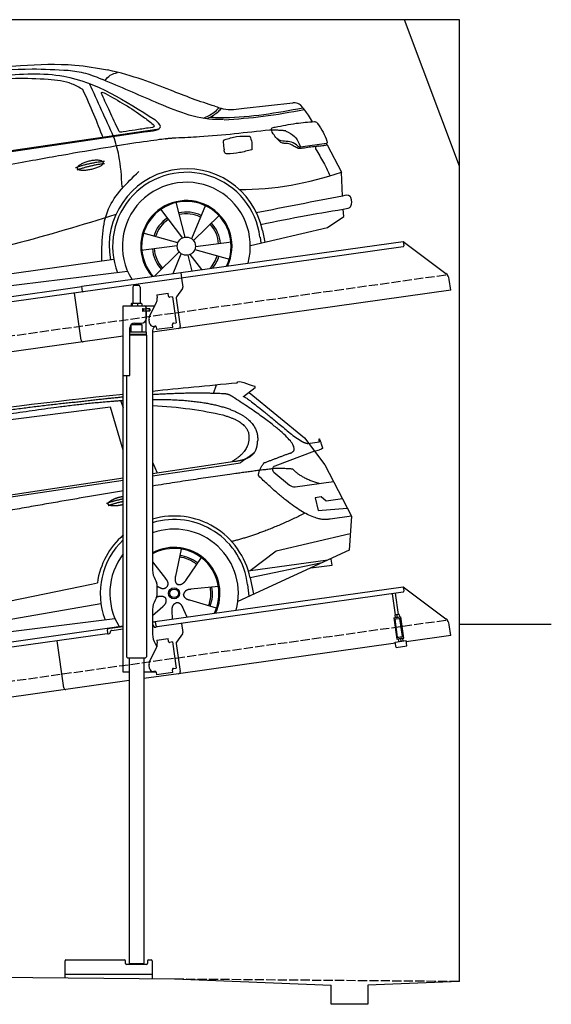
# Model space of a CAD drawing. Extents: x 200 to 6000, y -225 to 5150.
# Tile 3 of 3: x 3100 to 6000, y -225 to 5150. Entities that reach past the tile are written whole.
import ezdxf

# ---------------------------------------------------------------- set-up
doc = ezdxf.new("R2010")
doc.units = 0
doc.header["$LTSCALE"] = 10
doc.header["$MEASUREMENT"] = 0
doc.linetypes.add('GEN3', pattern=[6.25, 5, -1.25])
doc.layers.get('0').update_dxf_attribs({"linetype": 'CONTINUOUS'})
for name, color, linetype in [('3', 6, 'GEN3'), ('CAR', 1, 'CONTINUOUS'), ('SICHTBARE_KANTEN_DIN_', 7, 'CONTINUOUS')]:
    doc.layers.add(name, color=color, linetype=linetype)
doc.layers.add('AM_0', color=7, linetype='CONTINUOUS', lineweight=30)

# ---------------------------------------------------------------- blocks, each defined once
blk = doc.blocks.new('car_150')
at = {"layer": 'CAR'}
for p, q in [((13419.2, 1691), (13440.8, 1736.1)), ((12852.3, 1684.4), (12150.5, 1682.1)), ((12893.2, 1443.1), (12852.3, 1684.4)), ((12911.4, 1713.8), (12921.4, 1673.7)), ((13649.1, 1693.4), (13579.8, 1653)), ((13612.7, 1672.2), (13882, 1390.9)), ((13821.3, 1410.9), (13867.6, 1371.9)), ((13044.2, 1359.1), (13061.8, 1297.5)), ((13882, 1390.9), (13975.4, 1230.3)), ((13896.3, 1358), (13960.6, 1358.2)), ((10839.1, 1237.2), (12874.8, 1292.4)), ((13035, 1284), (13434.9, 1294.1)), ((13036.5, 1296.8), (13490.1, 1309.1)), ((13434.9, 1294.1), (13517.7, 1297.1)), ((13928.7, 1310.6), (13703.2, 1256.7)), ((13928.7, 1310.6), (13956.3, 1315.1)), ((10792.4, 1227), (12873.3, 1279.9)), ((13693.4, 1223.4), (13769.9, 1143.6)), ((13975.4, 1230.3), (14085, 934.5)), ((13799.3, 1131.2), (14011, 1134.1)), ((13933.1, 1058.7), (13900.4, 1058.1)), ((13900.4, 1058.1), (13908.6, 986.7)), ((13957.3, 1033.3), (13933.1, 1058.7)), ((14047.8, 1034.9), (13957.3, 1033.3)), ((13908.6, 986.7), (14067.8, 981)), ((14085, 934.5), (13968.1, 932.9)), ((14085, 934.5), (14050.3, 752)), ((13141, 869.2), (13092, 726)), ((12978, 818.6), (13036.1, 720.2)), ((13244.2, 809.3), (13143.9, 695.8)), ((13654.4, 796.4), (14067.1, 840.8)), ((13500.7, 706.9), (13654.4, 796.4)), ((10765.8, 586.7), (12632.4, 738.6)), ((12632.4, 738.6), (12664.9, 741.2)), ((14050.3, 752), (13413, 548)), ((13489.8, 706.7), (13927.7, 712.7)), ((13886, 699.4), (13494.9, 667.6)), ((13947.4, 714.7), (13934, 714.7)), ((13947.5, 682.1), (13947.4, 714.7)), ((12984.9, 685.1), (12991.3, 680.2)), ((13494.9, 667.6), (13502.3, 576.6)), ((13831.6, 682), (13947.5, 682.1)), ((10786.5, 535.1), (12670.6, 626.7)), ((12976.6, 624.6), (12979.5, 625.3)), ((13318, 642.1), (13166.6, 644.4)), ((13477, 633.5), (13477, 568.5)), ((12942.4, 527.2), (13003.7, 570.3)), ((13047.9, 495.3), (13052.4, 542.1)), ((13127.9, 496.8), (13108.7, 559.2)), ((13292.9, 525.4), (13154, 585.7)), ((10688.1, 535.1), (12736.4, 536.2))]:
    blk.add_line(p, q, dxfattribs=at)
for radius in [30.1, 23.6]:
    blk.add_circle((13073.2, 633.8), radius, dxfattribs=at)
for centre, radius, start, end in [((13707.9, 1237.3), 20, 103.4358, 223.7473), ((13798.8, 1171.2), 40, 223.7473, 270.7861), ((13073.6, 633.3), 403.4, 0.0315, 99.935), ((13073.6, 633.3), 422.7, 4.6504, 99.1419), ((13073.6, 633.3), 422.7, 124.0292, 165.2126), ((13073.6, 633.3), 403.4, 126.4564, 193.9312), ((13073.2, 633.8), 200.6, 117.1152, 118.6429), ((13073.2, 633.8), 200.6, 45.1152, 74.5463), ((13073.2, 633.8), 209.6, 45.262, 74.3995), ((13073.2, 633.8), 200.6, 333.1152, 2.5463), ((13073.2, 633.8), 209.6, 333.262, 2.3995)]:
    blk.add_arc(centre, radius, start, end, dxfattribs=at)
at = {"layer": 'CAR', "color": 1}
for radius, start, end in [(350.6, 337.8443, 102.4953), (350.6, 135.1816, 204.2079), (245, 326.7419, 111.5119), (250.6, 327.615, 110.8156)]:
    blk.add_arc((13073.2, 633.8), radius, start, end, dxfattribs=at)
at = {"layer": 'CAR'}
for points, degree in [([(11210.2, 1685.6), (11542.9, 1749.4), (12105.1, 1762), (12930.5, 1747.4)], 3), ([(12704.3, 1733.1), (12355.7, 1743.2), (11740.1, 1722.1)], 2), ([(12928.4, 1730.7), (12821.6, 1733.6), (12704.3, 1733.1)], 2), ([(13480.9, 1680.7), (13311.8, 1711.2), (13088.8, 1724)], 2), ([(13091.3, 1744.3), (13237.9, 1741.3), (13392.2, 1737.5), (13554.4, 1733)], 3), ([(13554.4, 1733), (13562.4, 1752.7), (13610.5, 1716.8), (13648.2, 1701.9)], 3), ([(13085.7, 1699.1), (13316, 1672.5), (13510.3, 1621.4), (13649.5, 1535.3), (13627.4, 1407.4)], 4), ([(13531.1, 1651.2), (13504.7, 1676.4), (13480.9, 1680.7)], 2), ([(13649.1, 1693.4), (13650.8, 1695), (13646.2, 1697.1), (13650.7, 1700.9), (13648.2, 1701.9)], 4), ([(13081.7, 1665.8), (13216.8, 1643.4), (13354, 1605.1), (13455.3, 1568)], 3), ([(13782.7, 1314.6), (13923.3, 1322), (13531.1, 1651.2)], 2), ([(13579.8, 1653), (13583.8, 1663.8), (13821.3, 1410.9)], 2), ([(13455.3, 1568), (13571.8, 1520.1), (13582.6, 1454.2)], 2), ([(13582.6, 1454.2), (13589.9, 1359.8), (13473.4, 1308.7)], 2), ([(13490.1, 1309.1), (13540.2, 1310.5), (13607.7, 1314), (13619.9, 1364.1), (13627.4, 1407.4)], 4), ([(13517.7, 1297.1), (13547.8, 1313.8), (13602.8, 1344.7)], 2), ([(13867.6, 1371.9), (13876, 1364.8), (13894, 1355.1), (13898.5, 1357.6), (13900.4, 1359.2)], 4), ([(13960.6, 1358.2), (13957.9, 1406.1), (13973.8, 1323.1)], 2), ([(13646, 1280.8), (13782.7, 1314.6)], 1), ([(13973.8, 1323.1), (13974.1, 1319.4), (13966.4, 1316.7), (13956.3, 1315.1)], 3), ([(13710.6, 1243.2), (13442.1, 1244.8), (13028.3, 1229.3)], 2), ([(13609.5, 1213.7), (13606.8, 1237.9), (13646, 1280.8)], 2), ([(13798.7, 1227.2), (13797.4, 1230.2), (13710.6, 1243.2)], 2), ([(12866.3, 1222.8), (11949.2, 1183.9), (10404.4, 1071.4)], 2), ([(12775.3, 1160.9), (12774.4, 1168.7), (12785.6, 1178.2), (12809.4, 1187.4), (12837.3, 1192.4), (12862.6, 1193)], 5), ([(13968.1, 932.9), (13845.3, 918), (13609.5, 1213.7)], 2), ([(13931.8, 1133), (13845.5, 1166.6), (13798.7, 1227.2)], 2), ([(12766.3, 1166), (12812.1, 1177.1), (12861, 1179.8)], 2), ([(12773.7, 1153.3), (12815.9, 1162.4), (12859.4, 1166.5)], 2), ([(12857.1, 1147.9), (12833.5, 1145.1), (12808.5, 1145), (12787.3, 1147.9), (12776.2, 1153.7), (12775.3, 1160.9)], 5), ([(13835.3, 982), (13612, 900.6), (13419.6, 876.1)], 2), ([(13036.1, 720.2), (13054.6, 694.2), (13038.2, 672.9)], 2), ([(13092, 726), (13087.7, 713.3), (13084, 699.2), (13088.6, 685.5), (13099.5, 679.2)], 4), ([(12991.3, 680.2), (13015.2, 659), (13038.2, 672.9)], 2), ([(13143.9, 695.8), (13135.1, 685.8), (13124.6, 675.6), (13110.4, 672.8), (13099.5, 679.2)], 4), ([(12979.5, 625.3), (13010, 634.8), (13025.2, 612.6)], 2), ([(13003.7, 570.3), (13031.3, 586.5), (13025.2, 612.6)], 2), ([(13166.6, 644.4), (13134.8, 647.5), (13124.4, 622.8)], 2), ([(13154, 585.7), (13123.7, 595.9), (13124.4, 622.8)], 2), ([(13052.4, 542.1), (13052.7, 574.1), (13078.5, 581.6)], 2), ([(13112.1, 548.2), (13105.2, 579.4), (13078.5, 581.6)], 2)]:
    blk.add_open_spline(points, degree=degree, dxfattribs=at)
blk.add_open_spline([(11380.1, 1676.4), (11407, 1677.9), (11545.9, 1684.7), (12131.3, 1711.8), (12584.9, 1726.7), (12852.7, 1717.4), (12926.2, 1712.9)], degree=4, knots=[0.0821318, 0.0821318, 0.0821318, 0.0821318, 0.0821318, 0.258851, 0.508851, 0.6086078, 0.6086078, 0.6086078, 0.6086078, 0.6086078], dxfattribs=at)
blk = doc.blocks.new('car_150_')
at = {"layer": 'CAR'}
for p, q in [((6993.7, 5277.2), (7129.2, 5288.8)), ((8349.8, 5065.2), (8614.8, 5095.9)), ((5748.6, 4619.9), (7887.1, 4949.3)), ((5703.5, 4603.8), (7806, 4931.3)), ((8659.8, 4857.1), (8801.1, 4877.5)), ((8805, 4869.2), (8883.2, 4720.4)), ((8891.2, 4589.9), (8883.2, 4720.4)), ((8033.2, 4358.3), (7982.9, 4548.5)), ((8143.1, 4534), (8068.7, 4350.5)), ((8898.1, 4478.2), (8895.6, 4518.3)), ((7897.5, 4510.1), (8019.3, 4353.9)), ((8079.5, 4340.6), (8219, 4479.2)), ((8810.7, 4417.6), (8898.1, 4478.2)), ((8391.6, 4316.2), (8810.7, 4417.6)), ((7994.7, 4327.2), (7804.9, 4378.7)), ((8442.3, 4361.7), (8446.4, 4329.7)), ((8455.6, 4397.8), (8469.1, 4334.6)), ((7795.4, 4285.5), (7991.5, 4312.9)), ((8286.5, 4333.3), (8090.4, 4305.9)), ((8002.4, 4278.2), (7867.9, 4144.6)), ((7969.2, 4159.6), (8013.2, 4268.3)), ((8048.7, 4260.5), (8071.6, 4173.8)), ((8127.2, 4182.1), (8062.7, 4264.8)), ((8087.2, 4291.6), (8277, 4240.1)), ((7646, 4233.7), (5761.2, 3956.2)), ((5689.3, 3904.2), (7721.3, 4169.7))]:
    blk.add_line(p, q, dxfattribs=at)
blk.add_circle((8041, 4309.4), 49.6, dxfattribs=at)
for centre, radius, start, end in [((8042.2, 4309.4), 422.7, 12.065, 190.707), ((8042.2, 4309.4), 403.4, 7.4461, 201.5292), ((8307.4, 6330.9), 1710.3, 270.6601, 289.6726), ((8041, 4309.4), 348.9, 345.0424, 211.6777), ((8041, 4309.4), 249, 334.6275, 221.995), ((8041, 4309.4), 244.1, 333.8517, 222.7626), ((8041, 4309.4), 186.2, 124.7762, 163.2667), ((8041, 4309.4), 186.2, 64.7762, 103.2667), ((8041, 4309.4), 176.5, 64.6018, 103.1816), ((8041, 4309.4), 176.5, 124.6018, 163.1816), ((8041, 4309.4), 176.5, 4.6018, 43.1816), ((8041, 4309.4), 186.2, 4.7762, 43.2667), ((8041, 4309.4), 186.2, 184.7762, 223.2667), ((8041, 4309.4), 176.5, 184.6018, 223.1816), ((8041, 4309.4), 176.5, 316.6896, 343.1816), ((8041, 4309.4), 186.2, 320.3371, 343.2667)]:
    blk.add_arc(centre, radius, start, end, dxfattribs=at)
for points, degree, knots in [([(6590.3, 5194.3), (6790.1, 5231.4), (7055.2, 5280.6), (7323.2, 5267.8), (7389.2, 5264.7)], 3, [0, 0, 0, 0, 605.994997, 803.781644, 803.781644, 803.781644, 803.781644]), ([(7129.2, 5288.8), (7228.1, 5294.9), (7387.4, 5304.7), (7544.3, 5278.3), (7603.8, 5268.4)], 3, [0, 0, 0, 0, 296.050466, 476.332401, 476.332401, 476.332401, 476.332401]), ([(8191, 5074.7), (8107.9, 5098.3), (7930.3, 5167), (7746.4, 5237.4), (7603.8, 5268.4)], 3, [5.571538, 5.571538, 5.571538, 5.571538, 32.165526, 64.936902, 64.936902, 64.936902, 64.936902]), ([(7280.4, 5213.4), (7220.4, 5216.3), (7078, 5223.2), (6937, 5200.9), (6855.4, 5188)], 3, [0, 0, 0, 0, 179.578451, 426.729981, 426.729981, 426.729981, 426.729981]), ([(7010.2, 5233), (7130.8, 5242.4), (7438, 5266.3), (7702.5, 5100), (7863.2, 4999)], 3, [0, 0, 0, 0, 355.261483, 904.814862, 904.814862, 904.814862, 904.814862]), ([(7389.2, 5264.7), (7420.8, 5260.7), (7486.1, 5252.6), (7547.1, 5227.9), (7578.6, 5215.1)], 3, [0, 0, 0, 0, 95.129403, 196.544102, 196.544102, 196.544102, 196.544102]), ([(8238.8, 5002.4), (8225.9, 5001.9), (8097.3, 4997.4), (7874.9, 5091.2), (7673.8, 5175.3), (7578.6, 5215.1)], 3, [0, 0, 0, 0, 38.601997, 385.248101, 697.121472, 697.121472, 697.121472, 697.121472]), ([(7590.1, 5210.4), (7598.8, 5221.2), (7616.6, 5243), (7643.8, 5250.6), (7657.5, 5254.4)], 3, [0, 0, 0, 0, 40.483158, 82.304269, 82.304269, 82.304269, 82.304269]), ([(7469.5, 5159.8), (7450.1, 5170.8), (7392.1, 5203.7), (7325, 5209.6), (7280.4, 5213.4)], 3, [0, 0, 0, 0, 66.345015, 198.470892, 198.470892, 198.470892, 198.470892]), ([(7582.2, 4896.4), (7565.7, 4939), (7531.3, 5028.2), (7490.7, 5114.7), (7469.5, 5159.8)], 3, [0, 0, 0, 0, 136.989327, 286.582756, 286.582756, 286.582756, 286.582756]), ([(7575.1, 5131.1), (7572.7, 5136.8), (7566.4, 5151.1), (7582.7, 5144.2), (7592.5, 5140)], 3, [0, 0, 0, 0, 14.214257, 36.026738, 36.026738, 36.026738, 36.026738]), ([(7668, 4935.3), (7650.2, 4969.8), (7620.8, 5036.6), (7588.5, 5099.8), (7575.1, 5131.1)], 3, [2.591518, 2.591518, 2.591518, 2.591518, 14.396583, 24.038621, 24.038621, 24.038621, 24.038621]), ([(7592.5, 5140), (7663.4, 5100.7), (7754.6, 5050.2), (7836.7, 4986.2), (7855.1, 4971.8)], 3, [0, 0, 0, 0, 242.296972, 312.074439, 312.074439, 312.074439, 312.074439]), ([(8213.4, 5067), (8204.8, 5057.5), (8180.8, 5030.7), (8147.4, 5016.7), (8125.8, 5007.6)], 3, [0, 0, 0, 0, 37.936628, 106.922734, 106.922734, 106.922734, 106.922734]), ([(8224.6, 5063.8), (8219.5, 5057.3), (8207.5, 5042.1), (8182.3, 5022), (8161, 5011.9), (8149.7, 5006.6)], 3, [0, 0, 0, 0, 24.71914, 58.083873, 95.394075, 95.394075, 95.394075, 95.394075]), ([(8163.6, 5014.3), (8190.3, 5013.8), (8360.5, 5010.7), (8528.5, 5042.5), (8670.3, 5069.3)], 3, [0, 0, 0, 0, 79.824219, 510.28314, 510.28314, 510.28314, 510.28314]), ([(8191, 5074.7), (8205.8, 5069.3), (8256.7, 5050.7), (8311.1, 5059.2), (8349.8, 5065.2)], 3, [0, 0, 0, 0, 46.804205, 160.961784, 160.961784, 160.961784, 160.961784]), ([(8240.9, 5001), (8312.1, 5006.7), (8458.8, 5018.5), (8603.3, 5046.3), (8677.8, 5060.7)], 3, [0, 0, 0, 0, 213.973217, 441.202015, 441.202015, 441.202015, 441.202015]), ([(8659.2, 5083.2), (8653.8, 5087.2), (8640.8, 5096.8), (8624.4, 5096.2), (8614.8, 5095.9)], 3, [0, 0, 0, 0, 19.609343, 47.348199, 47.348199, 47.348199, 47.348199]), ([(8723.8, 4994.4), (8716.5, 5006.5), (8697.8, 5038.1), (8673.9, 5066), (8659.2, 5083.2)], 3, [0, 0, 0, 0, 42.278278, 110.016544, 110.016544, 110.016544, 110.016544]), ([(7806, 4931.3), (7851.9, 4937.1), (7921.3, 4946), (7877.9, 4985.6), (7863.2, 4999)], 3, [0, 0, 0, 0, 93.644646, 141.842533, 141.842533, 141.842533, 141.842533]), ([(7827.4, 4952.7), (7804.1, 4948.8), (7758.6, 4941.2), (7712.9, 4934.3), (7690.7, 4930.9)], 3, [0, 0, 0, 0, 70.948783, 138.444185, 138.444185, 138.444185, 138.444185]), ([(7855.1, 4971.8), (7856.9, 4969.4), (7866.6, 4956.8), (7844.9, 4954.5), (7827.4, 4952.7)], 3, [0, 0, 0, 0, 8.218705, 42.579443, 42.579443, 42.579443, 42.579443]), ([(8489.1, 4946.9), (8362.2, 4931.3), (8192.7, 4910.5), (8022.3, 4901.3), (7979.4, 4899)], 3, [0, 0, 0, 0, 383.276615, 511.9713, 511.9713, 511.9713, 511.9713]), ([(8499.4, 4953.2), (8499.6, 4954.1), (8500.1, 4956.8), (8502.7, 4957.8), (8504.4, 4958.4)], 3, [0, 0, 0, 0, 2.821477, 7.666518, 7.666518, 7.666518, 7.666518]), ([(8514.3, 4920.1), (8507.6, 4929.7), (8500.3, 4940.1), (8499.5, 4952.2), (8499.4, 4953.2)], 3, [0, 0, 0, 0, 33.566473, 36.446484, 36.446484, 36.446484, 36.446484]), ([(8504.4, 4958.4), (8507.8, 4959.8), (8513.2, 4962), (8519, 4963.1), (8521.1, 4963.5)], 3, [0, 0, 0, 0, 10.993467, 17.505662, 17.505662, 17.505662, 17.505662]), ([(8521.1, 4963.5), (8558.7, 4971.4), (8629.4, 4986.3), (8701.3, 4992.4), (8734.9, 4995.3)], 3, [0, 0, 0, 0, 115.283952, 216.335245, 216.335245, 216.335245, 216.335245]), ([(8734.9, 4995.3), (8735.5, 4995.3), (8742.3, 4994.7), (8774, 4959.5), (8789.9, 4921.4), (8803.6, 4888.9)], 3, [0, 0, 0, 0, 1.734697, 20.495648, 128.700618, 128.700618, 128.700618, 128.700618]), ([(7687.8, 4631.1), (7684.2, 4688.1), (7678.4, 4781.5), (7650.4, 4870.6), (7639.4, 4905.3)], 3, [0, 0, 0, 0, 170.454794, 279.374153, 279.374153, 279.374153, 279.374153]), ([(7690.7, 4930.9), (7682.9, 4929), (7673.3, 4926.7), (7668.9, 4934), (7668, 4935.3)], 3, [0, 0, 0, 0, 20.033107, 24.561149, 24.561149, 24.561149, 24.561149]), ([(8245.8, 4892.2), (8242.8, 4891.2), (8235.4, 4888.9), (8236.5, 4880.8), (8237.1, 4876.1)], 3, [0, 0, 0, 0, 8.69426, 20.870259, 20.870259, 20.870259, 20.870259]), ([(8244.9, 4892.1), (8266.5, 4899), (8311.3, 4913.4), (8358.3, 4912.8), (8382.6, 4912.4)], 3, [0, 0, 0, 0, 67.706114, 140.005181, 140.005181, 140.005181, 140.005181]), ([(8382.6, 4912.4), (8386.9, 4901.5), (8396, 4877.8), (8394.2, 4852.5), (8393.3, 4838.9)], 3, [0, 0, 0, 0, 34.900949, 75.090232, 75.090232, 75.090232, 75.090232]), ([(8645.2, 4860.1), (8634.4, 4868.9), (8603, 4892.4), (8542.9, 4879.7), (8521, 4910.7), (8514.3, 4920.1)], 3, [0.658544, 0.658544, 0.658544, 0.658544, 4.748765, 12.290755, 15.589596, 15.589596, 15.589596, 15.589596]), ([(8581.1, 4874.9), (8574.1, 4874.8), (8553.6, 4874.6), (8539.3, 4890.4), (8529.9, 4900.7)], 3, [0, 0, 0, 0, 20.376363, 59.606847, 59.606847, 59.606847, 59.606847]), ([(8578.5, 4942.4), (8595.8, 4933.8), (8633.1, 4915.4), (8650.5, 4877.5), (8659.8, 4857.1)], 3, [0, 0, 0, 0, 56.143574, 121.02194, 121.02194, 121.02194, 121.02194]), ([(8393.3, 4838.9), (8371.3, 4832.7), (8327.5, 4820.2), (8282.1, 4816.4), (8259.4, 4814.5)], 3, [0, 0, 0, 0, 68.25117, 136.398239, 136.398239, 136.398239, 136.398239]), ([(8629.7, 4855.7), (8623.1, 4860), (8608.2, 4869.6), (8590.8, 4873), (8581.1, 4874.9)], 3, [0, 0, 0, 0, 23.382166, 52.652276, 52.652276, 52.652276, 52.652276]), ([(8664.2, 4847.7), (8660, 4847.2), (8647.9, 4845.9), (8636.9, 4851.8), (8629.7, 4855.7)], 3, [0, 0, 0, 0, 12.334473, 36.077303, 36.077303, 36.077303, 36.077303]), ([(8645.2, 4860.1), (8647, 4858.9), (8651.5, 4856.3), (8656.7, 4856.7), (8659.8, 4857.1)], 3, [0.11133, 0.11133, 0.11133, 0.11133, 0.733961, 1.64284, 1.64284, 1.64284, 1.64284]), ([(8752.5, 4860.5), (8727.9, 4857.2), (8698.8, 4853.2), (8669.8, 4848.6), (8664.2, 4847.7)], 3, [0, 0, 0, 0, 7.10149, 8.807008, 8.807008, 8.807008, 8.807008]), ([(8759.3, 4861.5), (8751.5, 4860.6), (8734.7, 4858.6), (8743.2, 4843.3), (8747.8, 4835.1)], 3, [0, 0, 0, 0, 18.78232, 40.52492, 40.52492, 40.52492, 40.52492]), ([(8757.3, 4861.2), (8766.9, 4862.5), (8782.9, 4864.6), (8798.7, 4867.9), (8805, 4869.2)], 3, [0, 0, 0, 0, 29.138804, 48.348385, 48.348385, 48.348385, 48.348385]), ([(8803.6, 4888.9), (8804.6, 4886.7), (8806.7, 4882.3), (8803, 4879.1), (8801.1, 4877.5)], 3, [0, 0, 0, 0, 6.560892, 13.117252, 13.117252, 13.117252, 13.117252]), ([(8260.3, 4814.7), (8256.8, 4815.3), (8246, 4817.1), (8244, 4829), (8242.7, 4837)], 3, [0, 0, 0, 0, 9.934216, 31.059147, 31.059147, 31.059147, 31.059147]), ([(8747.8, 4835.1), (8762.5, 4811.6), (8789.4, 4768.5), (8811, 4722.5), (8820.8, 4701.6)], 3, [0, 0, 0, 0, 83.27798, 152.299671, 152.299671, 152.299671, 152.299671]), ([(7442.5, 4729.7), (7440.4, 4737.7), (7458.8, 4757), (7537.7, 4789), (7634.5, 4769.9), (7553.7, 4725.9), (7469.8, 4714.2), (7444.6, 4721.7), (7442.5, 4729.7)], 5, [0, 0, 0, 0, 0, 0, 0.300106, 0.500106, 0.700106, 1, 1, 1, 1, 1, 1]), ([(7581.1, 4224.1), (7579.8, 4324.9), (7577.1, 4516.8), (7713.1, 4650.8), (7777.7, 4714.5)], 3, [0, 0, 0, 0, 288.299349, 549.189347, 549.189347, 549.189347, 549.189347]), ([(8935.7, 4582.7), (8934.4, 4584.7), (8925.5, 4598.3), (8907, 4593.8), (8891.2, 4589.9)], 3, [0, 0, 0, 0, 6.947087, 47.332504, 47.332504, 47.332504, 47.332504]), ([(8922.6, 4523), (8927.9, 4526.8), (8946.9, 4540.2), (8940.4, 4564.9), (8935.7, 4582.7)], 3, [0, 0, 0, 0, 18.607322, 66.126339, 66.126339, 66.126339, 66.126339]), ([(8446.2, 4431.7), (8528.5, 4449), (8686.8, 4482.3), (8846.1, 4509.8), (8922.6, 4523)], 3, [0, 0, 0, 0, 252.396589, 485.064773, 485.064773, 485.064773, 485.064773]), ([(7654.8, 4478.5), (7470.6, 4420.5), (6844.5, 4223.3), (6193.7, 4129.8), (5734.4, 4063.7)], 3, [0, 0, 0, 0, 579.00444, 1967.110779, 1967.110779, 1967.110779, 1967.110779])]:
    blk.add_open_spline(points, degree=degree, knots=knots, dxfattribs=at)
for points, degree in [([(7639.4, 4905.3), (7594.8, 5000.9), (7550.3, 5096.5), (7505.7, 5192.1)], 3), ([(8578.5, 4942.4), (8576.8, 4945.2), (8489.1, 4946.9)], 2), ([(7979.4, 4899), (7725, 4888.3), (5338.8, 4399.4)], 2), ([(8237.1, 4876.1), (8239, 4863.1), (8240.8, 4850), (8242.7, 4837)], 3), ([(8805, 4869.2), (8803.7, 4871.9), (8802.4, 4874.7), (8801.1, 4877.5)], 3), ([(7432.9, 4733.6), (7502, 4760.2), (7591.2, 4770)], 2), ([(7441.9, 4722), (7513, 4747.3), (7590.2, 4757.9)], 2), ([(8891.2, 4589.9), (8734.4, 4558.1), (8577.5, 4526.3), (8420.6, 4494.5)], 3)]:
    blk.add_open_spline(points, degree=degree, dxfattribs=at)

msp = doc.modelspace()

# ---------------------------------------------------------------- linework, layer by layer
for p, q in [((5499.5, 4350), (5199.5, 5150)), ((3978.5, 3769.4), (5191.6, 3939.9)), ((5191.6, 3939.9), (5195.1, 3915.1)), ((5191.6, 3939.9), (5423.5, 3765.1)), ((5190.8, 3909.5), (3979.7, 3739.3)), ((3438.7, 3694.5), (3978.4, 3770.4)), ((3978.4, 3770.4), (3982.7, 3739.7)), ((3979.7, 3739.3), (3446, 3664.3)), ((3982.7, 3739.7), (3989.8, 3689.3)), ((5451.2, 3673.4), (5443, 3732.1)), ((960, 3345.2), (3438.8, 3693.6)), ((3446, 3664.3), (960, 3314.9)), ((3434.6, 3400.1), (3398.4, 3657.6)), ((3442.6, 3666.8), (3438.7, 3694.5)), ((3716.7, 3690.6), (3716.7, 3600.6)), ((3726.7, 3700.6), (3746.7, 3700.6)), ((3756.7, 3690.6), (3756.7, 3600.6)), ((5451.2, 3673.4), (3824.7, 3444.8)), ((3846.7, 3647.9), (3909, 3656.6)), ((3911.3, 3640.8), (3909, 3656.6)), ((3987.9, 3681.9), (3954.5, 3637.7)), ((3808.5, 3533.5), (3846, 3607.1)), ((3846.7, 3647.9), (3848.9, 3632)), ((3849.5, 3627.8), (3848.9, 3632)), ((3911.3, 3640.8), (3911.4, 3639.8)), ((3917.1, 3635.6), (3918, 3635.7)), ((3933.9, 3637.9), (3918, 3635.7)), ((3933.9, 3637.9), (3953.9, 3495.3)), ((3952.6, 3630.3), (3974.3, 3476)), ((3664.7, 3587.6), (3836.1, 3587.6)), ((3664.7, 3207.6), (3664.7, 3587.6)), ((3706.8, 3598.2), (3706.8, 3587.6)), ((3727.5, 3600.6), (3709.5, 3600.6)), ((3712.5, 3598.2), (3712.5, 3587.6)), ((3754.5, 3600.6), (3727.5, 3600.6)), ((3742.5, 3598.2), (3742.5, 3587.6)), ((3764.2, 3600.6), (3754.5, 3600.6)), ((3766.6, 3598.2), (3766.6, 3587.6)), ((3773.4, 3571.6), (3769.7, 3571.6)), ((3807.7, 3559.6), (3769.8, 3559.6)), ((3770.7, 3561.8), (3770.7, 3569)), ((3773.4, 3571.6), (3785.7, 3571.6)), ((3785.7, 3559.1), (3773.4, 3559.1)), ((3773.7, 3571.6), (3773.7, 3559.6)), ((3787.7, 3571.6), (3785.7, 3571.6)), ((3787.7, 3571.6), (3788.7, 3571.6)), ((3788.7, 3577.6), (3788.7, 3574.6)), ((3789.4, 3571.6), (3788.7, 3571.6)), ((3788.7, 3559.6), (3788.7, 3571.6)), ((3788.7, 3556.1), (3788.7, 3517.6)), ((3807, 3571.6), (3789.4, 3571.6)), ((3789.7, 3572.1), (3789.7, 3587.6)), ((3808.7, 3572.1), (3789.7, 3572.1)), ((3789.7, 3444.7), (3789.7, 3559.1)), ((3808.7, 3559.1), (3789.7, 3559.1)), ((3807, 3571.6), (3807.7, 3571.6)), ((3807.7, 3559.6), (3807.7, 3571.6)), ((3809.7, 3571.1), (3809.7, 3560.1)), ((3807.8, 3493), (3805.1, 3512.8)), ((3938.1, 3493.1), (3953.9, 3495.3)), ((3700.7, 3210.6), (3700.7, 3467.6)), ((3791.7, 3444.6), (3700.7, 3444.6)), ((3766.7, 3484.6), (3706.7, 3483.9)), ((3706.7, 3444.7), (3706.7, 3483.9)), ((3718.7, 3484), (3718.7, 3491.6)), ((3725.7, 3492.6), (3763.7, 3492.6)), ((3754.7, 3484.5), (3754.7, 3492.6)), ((3766.7, 3444.6), (3766.7, 3484.6)), ((3791.7, 3431.4), (3791.7, 3444.6)), ((3824.7, 3452.6), (3824.7, 2144.3)), ((3838.4, 3477.1), (3830.4, 3475.9)), ((3844, 3472.8), (3846.1, 3457.9)), ((3935.2, 3470.5), (3846.1, 3457.9)), ((3932.8, 3487.3), (3933, 3486.3)), ((3935.2, 3470.5), (3933, 3486.3)), ((3938.1, 3493.1), (3937.1, 3493)), ((3664.7, 3422.4), (960, 3042.2)), ((3791.7, 3431.4), (3700.7, 3431.4)), ((3788.7, 3429.6), (3700.7, 3429.6)), ((3791.7, 3427.9), (3700.7, 3427.9)), ((3788.7, 3429.6), (3791.7, 3431.4)), ((3788.7, 3429.6), (3791.7, 3427.9)), ((3789.7, 3429.1), (3789.7, 3430.2)), ((3791.7, 3427.9), (3791.8, 1671.7)), ((3664.7, 1587.6), (3664.7, 3207.6)), ((3664.7, 3207.6), (3697.7, 3207.6)), ((3681.7, 3207.6), (3681.8, 1671.6)), ((3824.7, 1862.8), (5191.6, 2054.9)), ((3838.1, 2094.3), (3844.4, 2083.4)), ((3847.7, 2070.9), (3847.7, 2004.3)), ((5192.7, 2047), (5191.6, 2054.9)), ((5191.6, 2054.9), (5423.5, 1880.1)), ((5192.7, 2047), (5195.1, 2030.1)), ((3844.4, 1991.8), (3838.1, 1981)), ((5190.8, 2024.5), (3849, 1835.9)), ((5149.6, 1900.9), (5133.4, 2016.4)), ((5165.5, 1903.1), (5149.2, 2018.6)), ((3824.7, 1931), (3824.7, 1794.7)), ((5139.8, 1884.5), (5179.4, 1890.1)), ((5139.8, 1884.5), (5156.1, 1768.7)), ((5140.9, 1876.6), (5180.5, 1882.2)), ((5146.4, 1900.4), (5145.7, 1899.9)), ((5145.7, 1899.9), (5147.7, 1886.1)), ((5168.7, 1903.5), (5146.4, 1900.4)), ((5148.5, 1885.7), (5147.7, 1886.1)), ((5159.4, 1888.8), (5157.8, 1900.5)), ((5168.7, 1903.5), (5169.5, 1903.2)), ((5169.5, 1903.2), (5171.4, 1889.4)), ((5170.8, 1888.9), (5171.4, 1889.4)), ((5188, 1782.2), (5174, 1881.3)), ((5195.7, 1774.2), (5179.4, 1890.1)), ((960, 1460.2), (3577.5, 1828)), ((3577.5, 1828), (3664.7, 1840.3)), ((3577.5, 1828), (3578.6, 1820.1)), ((3664.7, 1836.3), (3578, 1824.1)), ((3840.4, 1861), (3824.7, 1858.8)), ((3831, 1838.4), (3831.1, 1837.4)), ((3836.8, 1833.2), (3841.7, 1833.9)), ((3843.4, 1840.2), (3839.9, 1864.9)), ((3982.7, 1854.7), (3989.8, 1804.3)), ((5161.3, 1778.5), (5147.4, 1877.5)), ((5451.2, 1788.4), (5443, 1847.1)), ((3576.7, 1797.6), (960, 1429.9)), ((3580.9, 1803.3), (3578.6, 1820.1)), ((3584.3, 1797.7), (3589.2, 1798.4)), ((3593.5, 1804), (3593.3, 1805)), ((3601.8, 1816.3), (3664.7, 1825.2)), ((3987.9, 1796.9), (3954.5, 1752.7)), ((5155, 1776.6), (5194.6, 1782.2)), ((5156.1, 1768.7), (5195.7, 1774.2)), ((5161.3, 1778.5), (5188, 1782.2)), ((5166.9, 1778.3), (5166.7, 1779.3)), ((5182.7, 1780.5), (5182.6, 1781.5)), ((5451.2, 1788.4), (5208.6, 1754.3)), ((3340.6, 1501.9), (3304.4, 1759.4)), ((3340.6, 1501.9), (3304.4, 1759.4)), ((3808.5, 1648.5), (3846, 1722.1)), ((3838.1, 1744.7), (3848.2, 1727.3)), ((3846.7, 1762.9), (3909, 1771.6)), ((3846.7, 1762.9), (3848.9, 1747)), ((3849.5, 1742.8), (3848.9, 1747)), ((3911.3, 1755.8), (3909, 1771.6)), ((3911.3, 1755.8), (3911.4, 1754.8)), ((3917.1, 1750.6), (3918, 1750.7)), ((3933.9, 1752.9), (3918, 1750.7)), ((3933.9, 1752.9), (3953.9, 1610.3)), ((3952.6, 1745.3), (3974.3, 1591)), ((5149.2, 1746), (3965.8, 1579.7)), ((5148.3, 1752.6), (5207.7, 1761)), ((5152.4, 1722.9), (5148.3, 1752.6)), ((5152.4, 1722.9), (5211.8, 1731.3)), ((5164.8, 1769.9), (5164.1, 1769.4)), ((5164.1, 1769.4), (5166, 1755.6)), ((5166.8, 1755.2), (5166, 1755.6)), ((5176.1, 1770), (5177.8, 1758.3)), ((5187, 1773), (5187.8, 1772.7)), ((5187.8, 1772.7), (5189.8, 1758.9)), ((5189.1, 1758.4), (5189.8, 1758.9)), ((5211.8, 1731.3), (5207.7, 1761)), ((3688.8, 1664.6), (3681.8, 1671.6)), ((3784.8, 1664.6), (3791.8, 1671.7)), ((3784.8, 1664.6), (3688.8, 1664.6)), ((3696.8, 1664.6), (3696.9, -1.4)), ((3776.8, 1664.6), (3776.9, -1.3)), ((3807.8, 1608), (3805.1, 1627.8)), ((3696.8, 1587.6), (3664.7, 1587.6)), ((3844, 1587.6), (3776.8, 1587.6)), ((3965.8, 1579.7), (3776.8, 1553.1)), ((3838.4, 1592.1), (3830.4, 1590.9)), ((3844, 1587.8), (3846.1, 1572.9)), ((3935.2, 1585.5), (3846.1, 1572.9)), ((3932.8, 1602.3), (3933, 1601.3)), ((3935.2, 1585.5), (3933, 1601.3)), ((3938.1, 1608.1), (3937.1, 1608)), ((3938.1, 1608.1), (3953.9, 1610.3)), ((3696.8, 1541.9), (960, 1157.2)), ((3346.9, -80.3), (3346.9, 12.6)), ((3351.9, 17.6), (3671.9, 17.6)), ((3676.9, -2.4), (3676.9, 12.6)), ((3796.9, 12.6), (3796.9, -2.4)), ((3801.9, 17.6), (3816.9, 17.6)), ((3821.9, 12.6), (3821.9, -84.8)), ((199.5, -50), (3944.5, -86)), ((3791.9, -7.4), (3681.9, -7.4)), ((3697.9, -2.4), (3696.9, -1.4)), ((3697.9, -2.4), (3775.9, -2.4)), ((3710.9, -2.4), (3710.9, -7.4)), ((3762.9, -2.4), (3762.9, -7.4)), ((3775.9, -2.4), (3776.9, -1.3)), ((3821.9, -62.4), (3346.9, -62.4)), ((3944.5, -86), (4799.5, -120.1)), ((5499.5, -100), (4999.1, -120.1)), ((4799.5, -225), (4799.5, -120.1)), ((4999.1, -120.1), (4999.5, -225)), ((4999.5, -225), (4799.5, -225))]:
    msp.add_line(p, q)
for points in [[(3844, 3472.8, 0), (3844, 3472.8, 0), (3844, 3472.8, 0), (3844, 3472.8, 0), (3844, 3472.8, 0), (3844, 3472.8, 0), (3844, 3472.8, 0), (3844, 3472.9, 0), (3844, 3472.9, 0), (3844, 3472.9, 0), (3844, 3472.9, 0), (3844, 3472.9, 0), (3844, 3472.9, 0), (3844, 3472.9, 0), (3844, 3472.9, 0), (3844, 3472.9, 0), (3844, 3472.9, 0), (3844, 3472.9, 0), (3844, 3472.9, 0), (3844, 3472.9, 0), (3844, 3473, 0), (3844, 3473, 0), (3844, 3473, 0), (3844, 3473, 0), (3844, 3473, 0), (3844, 3473, 0), (3844, 3473, 0), (3844, 3473, 0), (3844, 3473, 0), (3844, 3473, 0), (3844, 3473, 0), (3844, 3473, 0), (3844, 3473, 0), (3844, 3473.1, 0), (3844, 3473.1, 0), (3844, 3473.1, 0), (3844, 3473.1, 0), (3843.9, 3473.1, 0), (3843.9, 3473.1, 0), (3843.9, 3473.1, 0), (3843.9, 3473.1, 0), (3843.9, 3473.1, 0), (3843.9, 3473.1, 0), (3843.9, 3473.1, 0), (3843.9, 3473.1, 0), (3843.9, 3473.1, 0), (3843.9, 3473.2, 0), (3843.9, 3473.2, 0), (3843.9, 3473.2, 0), (3843.9, 3473.2, 0), (3843.9, 3473.2, 0), (3843.9, 3473.2, 0), (3843.9, 3473.2, 0), (3843.9, 3473.2, 0), (3843.9, 3473.2, 0), (3843.9, 3473.2, 0), (3843.9, 3473.2, 0), (3843.9, 3473.2, 0), (3843.9, 3473.2, 0), (3843.9, 3473.3, 0), (3843.9, 3473.3, 0), (3843.9, 3473.3, 0), (3843.9, 3473.3, 0), (3843.9, 3473.3, 0), (3843.9, 3473.3, 0), (3843.9, 3473.3, 0), (3843.9, 3473.3, 0), (3843.9, 3473.3, 0), (3843.9, 3473.3, 0), (3843.9, 3473.3, 0), (3843.9, 3473.3, 0), (3843.9, 3473.3, 0), (3843.9, 3473.4, 0), (3843.9, 3473.4, 0), (3843.9, 3473.4, 0), (3843.9, 3473.4, 0), (3843.9, 3473.4, 0), (3843.9, 3473.4, 0), (3843.9, 3473.4, 0), (3843.9, 3473.4, 0), (3843.9, 3473.4, 0), (3843.9, 3473.4, 0), (3843.9, 3473.4, 0), (3843.9, 3473.4, 0), (3843.9, 3473.4, 0), (3843.9, 3473.5, 0), (3843.9, 3473.5, 0), (3843.9, 3473.5, 0), (3843.9, 3473.5, 0), (3843.9, 3473.5, 0), (3843.9, 3473.5, 0), (3843.8, 3473.5, 0), (3843.8, 3473.5, 0), (3843.8, 3473.5, 0), (3843.8, 3473.5, 0), (3843.8, 3473.5, 0), (3843.8, 3473.5, 0), (3843.8, 3473.5, 0), (3843.8, 3473.6, 0), (3843.8, 3473.6, 0), (3843.8, 3473.6, 0), (3843.8, 3473.6, 0), (3843.8, 3473.6, 0), (3843.8, 3473.6, 0), (3843.8, 3473.6, 0), (3843.8, 3473.6, 0), (3843.8, 3473.6, 0), (3843.8, 3473.6, 0), (3843.8, 3473.6, 0), (3843.8, 3473.6, 0), (3843.8, 3473.6, 0), (3843.8, 3473.7, 0), (3843.8, 3473.7, 0), (3843.8, 3473.7, 0), (3843.8, 3473.7, 0), (3843.8, 3473.7, 0), (3843.8, 3473.7, 0), (3843.8, 3473.7, 0), (3843.8, 3473.7, 0), (3843.8, 3473.7, 0), (3843.8, 3473.7, 0), (3843.8, 3473.7, 0), (3843.8, 3473.7, 0), (3843.8, 3473.7, 0), (3843.8, 3473.8, 0), (3843.8, 3473.8, 0), (3843.8, 3473.8, 0), (3843.8, 3473.8, 0)], [(3844, 1587.8, 0), (3844, 1587.8, 0), (3844, 1587.8, 0), (3844, 1587.8, 0), (3844, 1587.8, 0), (3844, 1587.8, 0), (3844, 1587.8, 0), (3844, 1587.9, 0), (3844, 1587.9, 0), (3844, 1587.9, 0), (3844, 1587.9, 0), (3844, 1587.9, 0), (3844, 1587.9, 0), (3844, 1587.9, 0), (3844, 1587.9, 0), (3844, 1587.9, 0), (3844, 1587.9, 0), (3844, 1587.9, 0), (3844, 1587.9, 0), (3844, 1587.9, 0), (3844, 1588, 0), (3844, 1588, 0), (3844, 1588, 0), (3844, 1588, 0), (3844, 1588, 0), (3844, 1588, 0), (3844, 1588, 0), (3844, 1588, 0), (3844, 1588, 0), (3844, 1588, 0), (3844, 1588, 0), (3844, 1588, 0), (3844, 1588, 0), (3844, 1588.1, 0), (3844, 1588.1, 0), (3844, 1588.1, 0), (3844, 1588.1, 0), (3843.9, 1588.1, 0), (3843.9, 1588.1, 0), (3843.9, 1588.1, 0), (3843.9, 1588.1, 0), (3843.9, 1588.1, 0), (3843.9, 1588.1, 0), (3843.9, 1588.1, 0), (3843.9, 1588.1, 0), (3843.9, 1588.1, 0), (3843.9, 1588.2, 0), (3843.9, 1588.2, 0), (3843.9, 1588.2, 0), (3843.9, 1588.2, 0), (3843.9, 1588.2, 0), (3843.9, 1588.2, 0), (3843.9, 1588.2, 0), (3843.9, 1588.2, 0), (3843.9, 1588.2, 0), (3843.9, 1588.2, 0), (3843.9, 1588.2, 0), (3843.9, 1588.2, 0), (3843.9, 1588.2, 0), (3843.9, 1588.3, 0), (3843.9, 1588.3, 0), (3843.9, 1588.3, 0), (3843.9, 1588.3, 0), (3843.9, 1588.3, 0), (3843.9, 1588.3, 0), (3843.9, 1588.3, 0), (3843.9, 1588.3, 0), (3843.9, 1588.3, 0), (3843.9, 1588.3, 0), (3843.9, 1588.3, 0), (3843.9, 1588.3, 0), (3843.9, 1588.3, 0), (3843.9, 1588.4, 0), (3843.9, 1588.4, 0), (3843.9, 1588.4, 0), (3843.9, 1588.4, 0), (3843.9, 1588.4, 0), (3843.9, 1588.4, 0), (3843.9, 1588.4, 0), (3843.9, 1588.4, 0), (3843.9, 1588.4, 0), (3843.9, 1588.4, 0), (3843.9, 1588.4, 0), (3843.9, 1588.4, 0), (3843.9, 1588.4, 0), (3843.9, 1588.5, 0), (3843.9, 1588.5, 0), (3843.9, 1588.5, 0), (3843.9, 1588.5, 0), (3843.9, 1588.5, 0), (3843.9, 1588.5, 0), (3843.8, 1588.5, 0), (3843.8, 1588.5, 0), (3843.8, 1588.5, 0), (3843.8, 1588.5, 0), (3843.8, 1588.5, 0), (3843.8, 1588.5, 0), (3843.8, 1588.5, 0), (3843.8, 1588.6, 0), (3843.8, 1588.6, 0), (3843.8, 1588.6, 0), (3843.8, 1588.6, 0), (3843.8, 1588.6, 0), (3843.8, 1588.6, 0), (3843.8, 1588.6, 0), (3843.8, 1588.6, 0), (3843.8, 1588.6, 0), (3843.8, 1588.6, 0), (3843.8, 1588.6, 0), (3843.8, 1588.6, 0), (3843.8, 1588.6, 0), (3843.8, 1588.7, 0), (3843.8, 1588.7, 0), (3843.8, 1588.7, 0), (3843.8, 1588.7, 0), (3843.8, 1588.7, 0), (3843.8, 1588.7, 0), (3843.8, 1588.7, 0), (3843.8, 1588.7, 0), (3843.8, 1588.7, 0), (3843.8, 1588.7, 0), (3843.8, 1588.7, 0), (3843.8, 1588.7, 0), (3843.8, 1588.7, 0), (3843.8, 1588.8, 0), (3843.8, 1588.8, 0), (3843.8, 1588.8, 0), (3843.8, 1588.8, 0)]]:
    msp.add_polyline3d(points)
for centre, radius, start, end in [((5190.1, 3914.4), 5, 278, 8), ((5393.5, 3725.2), 50, 8, 53), ((3726.7, 3690.6), 10, 90, 180), ((3746.7, 3690.6), 10, 0, 90), ((3979.9, 3687.9), 10, 323, 8), ((3814.8, 3623), 35, 333, 8), ((3916.4, 3640.5), 5, 188, 278), ((3962.5, 3631.7), 10, 143, 188), ((3715.2, 3593.1), 9.81, 138.3564, 148.753), ((3710, 3597.9), 2.75, 100.7661, 142.4343), ((3709.6, 3598.5), 2.09, 44.8448, 91.5619), ((3705.5, 3594.1), 8.11, 30.3376, 47.0532), ((3727.4, 3553.3), 47.4, 71.4743, 108.3354), ((3754.5, 3569.3), 31.3, 67.162, 112.72), ((3761.2, 3595.2), 6.2, 28.4134, 60.7068), ((3770.7, 3571.6), 1, 48.5904, 221.4096), ((3770.7, 3559.1), 1, 138.5904, 311.4096), ((3767.7, 3569), 3, 0, 41.4096), ((3767.7, 3561.8), 3, 318.5904, 0), ((3773.4, 3574.6), 3, 228.5904, 270), ((3773.4, 3556.1), 3, 90, 131.4096), ((3778.7, 3577.6), 10, 0, 90), ((3785.7, 3574.6), 3, 270, 0), ((3785.7, 3556.1), 3, 0, 90), ((3808.7, 3571.1), 1, 0, 90), ((3808.7, 3560.1), 1, 270, 0), ((3763.7, 3517.6), 25, 270, 0), ((3839.7, 3517.6), 35, 153, 188), ((3725.7, 3467.6), 25, 90, 180), ((3827.6, 3495.7), 20, 188, 278), ((3849.7, 3452.6), 25, 108.6472, 180), ((3839, 3472.1), 5, 19.537, 98), ((3937.8, 3488), 5, 98, 188), ((3964.4, 3474.6), 10, 278, 8), ((3444.5, 3401.5), 10, 188, 278), ((3697.7, 3210.6), 3, 270, 0), ((3924.7, 2144.3), 100, 180, 210), ((3822.7, 2070.9), 25, 0, 30), ((3822.7, 2004.3), 25, 330, 0), ((5190.1, 2029.4), 5, 278, 8), ((3924.7, 1931), 100, 150, 180), ((5154.1, 1883.5), 17.4, 77.7758, 118.2123), ((5151.2, 1904), 17.3, 257.7374, 298.2906), ((5166, 1885.1), 17.4, 77.8275, 118.1868), ((5163.1, 1905.8), 17.4, 257.806, 298.1683), ((3821.1, 1837), 10, 8, 68.7289), ((3836.1, 1838.1), 5, 188, 278), ((3841, 1838.8), 5, 278, 334.7633), ((3848.3, 1840.9), 5, 188, 278), ((5393.5, 1840.2), 50, 8, 53), ((3576, 1802.6), 5, 278, 8), ((3583.6, 1802.6), 5, 221.2367, 278), ((3588.5, 1803.3), 5, 278, 8), ((3603.2, 1806.4), 10, 98, 188), ((3924.7, 1794.7), 100, 180, 210), ((3979.9, 1802.9), 10, 323, 8), ((3814.8, 1738), 35, 333, 8), ((3916.4, 1755.5), 5, 188, 278), ((3962.5, 1746.7), 10, 143, 188), ((5172.4, 1753), 17.4, 77.7758, 118.2123), ((5169.5, 1773.5), 17.3, 257.7374, 298.2906), ((5184.3, 1754.6), 17.4, 77.8275, 118.1868), ((5181.4, 1775.3), 17.4, 257.806, 298.1683), ((3841.8, 1974.2), 321, 254.6793, 254.6861), ((3839.7, 1632.6), 35, 153, 188), ((3827.6, 1610.7), 20, 188, 278), ((3839, 1587.1), 5, 19.537, 98), ((3937.8, 1603), 5, 98, 188), ((3964.4, 1589.6), 10, 278, 8), ((3350.5, 1503.3), 10, 188, 278), ((3350.5, 1503.3), 10, 188, 278), ((3351.9, 12.6), 5, 90, 180), ((3671.9, 12.6), 5, 0, 90), ((3801.9, 12.6), 5, 90, 180), ((3816.9, 12.6), 5, 0, 90), ((3681.9, -2.4), 5, 180, 270), ((3791.9, -2.4), 5, 270, 0)]:
    msp.add_arc(centre, radius, start, end)
at = {"layer": '3'}
for p, q in [((423.4, 3054.7), (5430.8, 3758.4)), ((423.4, 1169.7), (5430.8, 1873.4)), ((3944.5, -86), (5499.5, -99.1))]:
    msp.add_line(p, q, dxfattribs=at)
at = {"layer": 'SICHTBARE_KANTEN_DIN_'}
for p, q in [((5499.5, 5150), (199.5, 5150)), ((5499.5, -100), (5499.5, 5150)), ((5499.5, 1850), (5999.5, 1850))]:
    msp.add_line(p, q, dxfattribs=at)
msp.add_arc((3445.6, 3667.2), 3, 188, 278, dxfattribs=at)

# ---------------------------------------------------------------- block references
at = {"layer": 'AM_0', "rotation": 359.5505213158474}
msp.add_blockref('car_150_', (-4065.8, -332.6), dxfattribs=at)
at = {"layer": 'CAR', "color": 2, "rotation": 6.973897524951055}
msp.add_blockref('car_150', (-8957.9, -197.9), dxfattribs=at)

doc.saveas('drawing.dxf')
